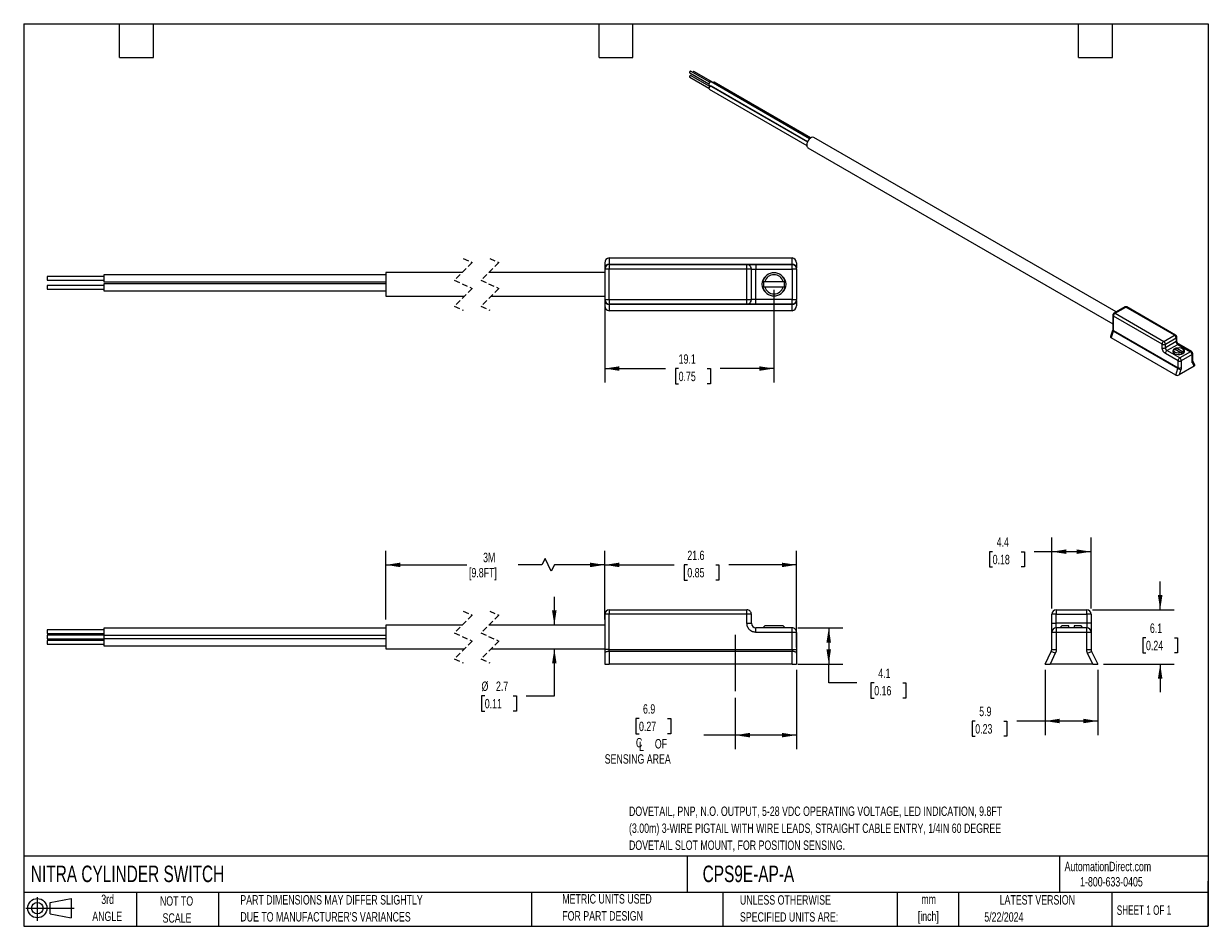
# Model space of a CAD drawing. Header units: millimetres. Extents: x 3 to 137, y 3 to 105.
import ezdxf

# ---------------------------------------------------------------- set-up
doc = ezdxf.new("R2010")
doc.units = ezdxf.units.MM
doc.header["$LTSCALE"] = 0.5
doc.linetypes.add('CENTERX2', pattern=[20.32, 12.7, -2.54, 2.54, -2.54])
doc.linetypes.add('HIDDEN', pattern=[1.905, 1.27, -0.635])
doc.layers.add('CENTER', color=40, linetype='CENTERX2')
doc.layers.add('SLD-DEFPOINTS', color=7, linetype='Continuous')
doc.layers.add('DIMENSIONS', color=140, linetype='Continuous', lineweight=25)
doc.layers.add('TEXT', color=140, linetype='Continuous', lineweight=25)
doc.styles.add('SLDTEXTSTYLE0', font='TXT', dxfattribs={"width": 0.7})
doc.styles.add('SLDTEXTSTYLE1', font='TXT', dxfattribs={"width": 0.65})
doc.dimstyles.new('SLDDIMSTYLE0', dxfattribs={"dimtxt": 1.079004, "dimasz": 1.651, "dimexe": 0, "dimexo": 0.0625, "dimgap": 0.269751, "dimtad": 0, "dimtih": 1, "dimtoh": 1, "dimrnd": 1e-09, "dimzin": 12, "dimdsep": 46, "dimtxsty": 'SLDTEXTSTYLE0', "dimsah": 1, "dimcen": 0.09, "dimadec": 0, "dimazin": 3, "dimtfac": 1, "dimtofl": 0, "dimtmove": 0, "dimatfit": 3, "dimfxl": 0, "dimfrac": 2, "dimtolj": 1, "dimtzin": 12, "dimarcsym": 0})
doc.dimstyles.new('SLDDIMSTYLE1', dxfattribs={"dimtxt": 1.079004, "dimasz": 1.651, "dimexe": 0, "dimexo": 0.0625, "dimgap": 0.269751, "dimtad": 0, "dimtih": 1, "dimtoh": 1, "dimrnd": 1e-09, "dimzin": 12, "dimdsep": 46, "dimtxsty": 'SLDTEXTSTYLE0', "dimsah": 1, "dimcen": 0.09, "dimadec": 0, "dimazin": 3, "dimtfac": 1, "dimtmove": 0, "dimatfit": 0, "dimfxl": 0, "dimfrac": 2, "dimtolj": 1, "dimtzin": 12, "dimarcsym": 0})

# ---------------------------------------------------------------- blocks, each defined once
blk = doc.blocks.new('Block11')
at = {"color": 7, "linetype": 'Continuous', "lineweight": 18}
for p, q in [((0, 1.44), (5.44, 1.44)), ((1.29, 2.66), (1.29, 0)), ((2.74, 2.08), (5.09, 2.52)), ((2.74, 0.8), (2.74, 2.08)), ((5.09, 2.52), (5.09, 0.37)), ((2.74, 0.8), (5.09, 0.37))]:
    blk.add_line(p, q, dxfattribs=at)
for radius in [1.08, 0.643]:
    blk.add_circle((1.29, 1.44), radius, dxfattribs=at)
blk = doc.blocks.new('Block12')
at = {"layer": 'SLD-DEFPOINTS'}
blk.add_blockref('Block11', (0, 0), dxfattribs=at)
blk = doc.blocks.new('_D')
at = {"layer": 'DIMENSIONS'}
for p, q in [((43.93, 37.71), (43.93, 45.45)), ((68.58, 37.71), (68.58, 45.45)), ((61.86, 44.56), (61.51, 43.86)), ((62.57, 43.15), (61.86, 44.56)), ((43.93, 43.86), (53.06, 43.86)), ((61.51, 43.86), (58.82, 43.86)), ((62.92, 43.86), (62.57, 43.15)), ((68.58, 43.86), (62.92, 43.86))]:
    blk.add_line(p, q, dxfattribs=at)
for points in [[(43.93, 43.86), (45.58, 43.6), (45.58, 44.11)], [(68.58, 43.86), (66.93, 44.11), (66.93, 43.6)]]:
    blk.add_solid(points, dxfattribs=at)
at = {"layer": 'DIMENSIONS', "char_height": 1.058, "attachment_point": 1, "style": 'SLDTEXTSTYLE0'}
for s, insert in [('3M', (54.89, 45.22)), ('[9.8FT]', (53.3, 43.51))]:
    blk.add_mtext(s, dxfattribs=dict(at, insert=insert))
blk = doc.blocks.new('_D_1')
at = {"layer": 'DIMENSIONS'}
for p, q in [((68.58, 38.93), (68.58, 45.45)), ((90.17, 34.54), (90.17, 45.45)), ((68.58, 43.86), (76.41, 43.86)), ((77.88, 43.86), (77.51, 43.86)), ((77.51, 43.86), (77.51, 42.14)), ((81.08, 43.86), (81.44, 43.86)), ((81.44, 43.86), (81.44, 42.14)), ((90.17, 43.86), (82.54, 43.86)), ((77.51, 42.14), (77.88, 42.14)), ((81.44, 42.14), (81.08, 42.14))]:
    blk.add_line(p, q, dxfattribs=at)
for points in [[(68.58, 43.86), (70.23, 43.6), (70.23, 44.11)], [(90.17, 43.86), (88.52, 44.11), (88.52, 43.6)]]:
    blk.add_solid(points, dxfattribs=at)
at = {"layer": 'DIMENSIONS', "char_height": 1.058, "attachment_point": 1, "style": 'SLDTEXTSTYLE0'}
for s, insert in [('21.6', (77.88, 45.46)), ('0.85', (77.88, 43.51))]:
    blk.add_mtext(s, dxfattribs=dict(at, insert=insert))
blk = doc.blocks.new('_D_2')
at = {"layer": 'DIMENSIONS'}
for p, q in [((90.3, 36.77), (95.38, 36.77)), ((93.8, 36.77), (93.8, 32.69)), ((90.3, 32.69), (95.38, 32.69)), ((93.8, 30.58), (93.8, 32.69)), ((96.97, 30.58), (93.8, 30.58)), ((98.92, 30.58), (98.55, 30.58)), ((98.55, 30.58), (98.55, 28.87)), ((102.12, 30.58), (102.49, 30.58)), ((102.49, 30.58), (102.49, 28.87)), ((98.55, 28.87), (98.92, 28.87)), ((102.49, 28.87), (102.12, 28.87))]:
    blk.add_line(p, q, dxfattribs=at)
for points in [[(93.8, 36.77), (93.54, 35.12), (94.05, 35.12)], [(93.8, 32.69), (94.05, 34.35), (93.54, 34.35)]]:
    blk.add_solid(points, dxfattribs=at)
at = {"layer": 'DIMENSIONS', "char_height": 1.058, "attachment_point": 1, "style": 'SLDTEXTSTYLE0'}
for s, insert in [('4.1', (99.37, 32.19)), ('0.16', (98.92, 30.23))]:
    blk.add_mtext(s, dxfattribs=dict(at, insert=insert))
blk = doc.blocks.new('SW_SYMBOL_MOD_CL')
at = {"layer": 'DIMENSIONS', "color": 0, "char_height": 394, "attachment_point": 5, "style": 'SLDTEXTSTYLE0'}
for s, insert in [('C', (200, 300)), ('L', (300, 150))]:
    blk.add_mtext(s, dxfattribs=dict(at, insert=insert))
blk = doc.blocks.new('_D_3')
at = {"layer": 'DIMENSIONS'}
for p, q in [((90.17, 32.06), (90.17, 23.11)), ((83.27, 28.88), (83.27, 23.11)), ((72.44, 26.56), (72.08, 26.56)), ((72.08, 26.56), (72.08, 24.85)), ((75.65, 26.56), (76.01, 26.56)), ((76.01, 26.56), (76.01, 24.85)), ((72.08, 24.85), (72.44, 24.85)), ((76.01, 24.85), (75.65, 24.85)), ((83.27, 24.69), (79.74, 24.69)), ((90.17, 24.69), (83.27, 24.69))]:
    blk.add_line(p, q, dxfattribs=at)
for points in [[(83.27, 24.69), (84.92, 24.44), (84.92, 24.95)], [(90.17, 24.69), (88.52, 24.95), (88.52, 24.44)]]:
    blk.add_solid(points, dxfattribs=at)
at = {"layer": 'DIMENSIONS', "xscale": 0.002688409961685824, "yscale": 0.002688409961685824, "zscale": 0.002688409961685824}
blk.add_blockref('SW_SYMBOL_MOD_CL', (71.91, 23.03), dxfattribs=at)
at = {"layer": 'DIMENSIONS', "attachment_point": 1, "style": 'SLDTEXTSTYLE0'}
for s, insert, char_height in [('6.9', (72.89, 28.17), 1.058), ('0.27', (72.44, 26.21), 1.058), ('OF', (74.22, 24.25), 1.058), ('SENSING AREA', (68.58, 22.54), 1.0583)]:
    blk.add_mtext(s, dxfattribs=dict(at, insert=insert, char_height=char_height))
blk = doc.blocks.new('_D_4')
at = {"layer": 'DIMENSIONS'}
for p, q in [((62.91, 37.08), (62.91, 40.25)), ((62.91, 29.12), (62.91, 34.41)), ((55.08, 29.12), (54.72, 29.12)), ((54.72, 29.12), (54.72, 27.4)), ((58.28, 29.12), (58.65, 29.12)), ((58.65, 29.12), (58.65, 27.4)), ((59.73, 29.12), (62.91, 29.12)), ((54.72, 27.4), (55.08, 27.4)), ((58.65, 27.4), (58.28, 27.4))]:
    blk.add_line(p, q, dxfattribs=at)
for points in [[(62.91, 37.08), (63.16, 38.73), (62.65, 38.73)], [(62.91, 34.41), (62.65, 32.76), (63.16, 32.76)]]:
    blk.add_solid(points, dxfattribs=at)
at = {"layer": 'DIMENSIONS', "char_height": 1.058, "attachment_point": 1, "style": 'SLDTEXTSTYLE0'}
for s, insert in [('%%c', (54.71, 30.73)), ('2.7', (56.34, 30.73)), ('0.11', (55.08, 28.77))]:
    blk.add_mtext(s, dxfattribs=dict(at, insert=insert))
blk = doc.blocks.new('_D_5')
at = {"layer": 'DIMENSIONS'}
for p, q in [((131.11, 38.8), (131.11, 41.98)), ((123.47, 38.8), (132.7, 38.8)), ((129.51, 35.66), (129.14, 35.66)), ((129.14, 35.66), (129.14, 33.94)), ((132.71, 35.66), (133.07, 35.66)), ((133.07, 35.66), (133.07, 33.94)), ((129.14, 33.94), (129.51, 33.94)), ((133.07, 33.94), (132.71, 33.94)), ((124.73, 32.69), (132.7, 32.69)), ((131.11, 32.69), (131.11, 29.52))]:
    blk.add_line(p, q, dxfattribs=at)
for points in [[(131.11, 38.8), (131.36, 40.45), (130.85, 40.45)], [(131.11, 32.69), (130.85, 31.04), (131.36, 31.04)]]:
    blk.add_solid(points, dxfattribs=at)
at = {"layer": 'DIMENSIONS', "char_height": 1.058, "attachment_point": 1, "style": 'SLDTEXTSTYLE0'}
for s, insert in [('6.1', (129.95, 37.26)), ('0.24', (129.51, 35.31))]:
    blk.add_mtext(s, dxfattribs=dict(at, insert=insert))
blk = doc.blocks.new('_D_6')
at = {"layer": 'DIMENSIONS'}
for p, q in [((118.9, 38.93), (118.9, 46.93)), ((123.34, 38.93), (123.34, 46.93)), ((112.25, 45.34), (111.89, 45.34)), ((111.89, 45.34), (111.89, 43.63)), ((115.46, 45.34), (115.82, 45.34)), ((115.82, 45.34), (115.82, 43.63)), ((118.9, 45.34), (116.92, 45.34)), ((123.34, 45.34), (118.9, 45.34)), ((111.89, 43.63), (112.25, 43.63)), ((115.82, 43.63), (115.46, 43.63))]:
    blk.add_line(p, q, dxfattribs=at)
for points in [[(118.9, 45.34), (120.55, 45.09), (120.55, 45.6)], [(123.34, 45.34), (121.69, 45.6), (121.69, 45.09)]]:
    blk.add_solid(points, dxfattribs=at)
at = {"layer": 'DIMENSIONS', "char_height": 1.058, "attachment_point": 1, "style": 'SLDTEXTSTYLE0'}
for s, insert in [('4.4', (112.7, 46.95)), ('0.18', (112.25, 44.99))]:
    blk.add_mtext(s, dxfattribs=dict(at, insert=insert))
blk = doc.blocks.new('_D_7')
at = {"layer": 'DIMENSIONS'}
for p, q in [((118.15, 32.06), (118.15, 24.69)), ((124.09, 32.06), (124.09, 24.69)), ((110.29, 26.28), (109.93, 26.28)), ((109.93, 26.28), (109.93, 24.57)), ((113.5, 26.28), (113.86, 26.28)), ((113.86, 26.28), (113.86, 24.57)), ((118.15, 26.28), (114.96, 26.28)), ((124.09, 26.28), (118.15, 26.28)), ((109.93, 24.57), (110.29, 24.57)), ((113.86, 24.57), (113.5, 24.57))]:
    blk.add_line(p, q, dxfattribs=at)
for points in [[(118.15, 26.28), (119.8, 26.03), (119.8, 26.54)], [(124.09, 26.28), (122.44, 26.54), (122.44, 26.03)]]:
    blk.add_solid(points, dxfattribs=at)
at = {"layer": 'DIMENSIONS', "char_height": 1.058, "attachment_point": 1, "style": 'SLDTEXTSTYLE0'}
for s, insert in [('5.9', (110.74, 27.89)), ('0.23', (110.29, 25.93))]:
    blk.add_mtext(s, dxfattribs=dict(at, insert=insert))
blk = doc.blocks.new('_D_8')
at = {"layer": 'DIMENSIONS'}
for p, q in [((87.63, 74.8), (87.63, 64.37)), ((68.58, 73.09), (68.58, 64.37)), ((68.58, 65.96), (75.44, 65.96)), ((76.9, 65.96), (76.54, 65.96)), ((76.54, 65.96), (76.54, 64.24)), ((80.11, 65.96), (80.47, 65.96)), ((80.47, 65.96), (80.47, 64.24)), ((87.63, 65.96), (81.57, 65.96)), ((76.54, 64.24), (76.9, 64.24)), ((80.47, 64.24), (80.11, 64.24))]:
    blk.add_line(p, q, dxfattribs=at)
for points in [[(68.58, 65.96), (70.23, 65.7), (70.23, 66.21)], [(87.63, 65.96), (85.98, 66.21), (85.98, 65.7)]]:
    blk.add_solid(points, dxfattribs=at)
at = {"layer": 'DIMENSIONS', "char_height": 1.058, "attachment_point": 1, "style": 'SLDTEXTSTYLE0'}
for s, insert in [('19.1', (76.9, 67.56)), ('0.75', (76.9, 65.6))]:
    blk.add_mtext(s, dxfattribs=dict(at, insert=insert))

msp = doc.modelspace()

# ---------------------------------------------------------------- linework, layer by layer
for p, q in [((78.152, 99.253), (80.313, 98.005)), ((78.152, 98.768), (80.313, 97.52)), ((80.413, 98.18), (78.253, 99.427)), ((80.413, 97.695), (78.253, 98.943)), ((80.777, 98.147), (78.616, 99.395)), ((80.349, 97.874), (91.411, 91.488)), ((80.349, 97.389), (91.326, 91.052)), ((91.635, 91.812), (80.545, 98.214)), ((91.4, 91.463), (80.545, 97.729)), ((91.762, 91.916), (80.909, 98.181)), ((91.46, 90.814), (125.777, 71.003)), ((126.147, 72.329), (92.127, 91.969)), ((68.584, 77.845), (68.584, 77.255)), ((69.092, 78.41), (69.092, 77.712)), ((69.092, 78.41), (89.666, 78.41)), ((69.092, 77.66), (69.092, 77.712)), ((69.092, 77.712), (89.666, 77.712)), ((69.092, 77.66), (69.092, 77.152)), ((69.092, 77.66), (84.586, 77.66)), ((84.586, 77.152), (84.586, 77.66)), ((84.586, 77.66), (85.602, 77.66)), ((85.602, 77.66), (85.602, 77.152)), ((85.602, 77.66), (89.666, 77.66)), ((89.666, 77.712), (89.666, 78.41)), ((89.666, 77.712), (89.666, 77.66)), ((89.666, 77.152), (89.666, 77.66)), ((90.174, 77.845), (90.174, 77.255)), ((12.183, 76.326), (5.833, 76.326)), ((5.833, 76.326), (5.833, 75.922)), ((43.933, 76.516), (12.183, 76.516)), ((12.183, 76.516), (12.183, 75.731)), ((52.524, 76.771), (43.933, 76.771)), ((43.933, 76.771), (43.933, 74.104)), ((68.584, 76.771), (55.524, 76.771)), ((69.092, 77.152), (68.584, 77.152)), ((68.584, 77.152), (68.584, 73.723)), ((84.586, 77.152), (69.092, 77.152)), ((69.092, 73.723), (69.092, 77.152)), ((85.094, 77.152), (84.586, 77.152)), ((84.586, 73.723), (84.586, 77.152)), ((85.094, 73.723), (85.094, 77.152)), ((85.094, 77.152), (85.602, 77.152)), ((85.602, 73.723), (85.602, 77.152)), ((85.602, 77.152), (89.666, 77.152)), ((90.174, 77.152), (89.666, 77.152)), ((89.666, 77.152), (89.666, 73.723)), ((90.174, 77.152), (90.174, 73.723)), ((5.833, 75.922), (12.183, 75.922)), ((12.183, 75.297), (5.833, 75.297)), ((5.833, 75.297), (5.833, 74.893)), ((5.833, 74.893), (12.183, 74.893)), ((12.183, 75.731), (43.933, 75.731)), ((43.933, 75.487), (12.183, 75.487)), ((12.183, 75.487), (12.183, 74.703)), ((12.183, 74.703), (43.933, 74.703)), ((86.362, 75.743), (86.599, 75.743)), ((86.599, 75.133), (86.362, 75.133)), ((86.599, 75.743), (88.669, 75.743)), ((88.669, 75.133), (86.599, 75.133)), ((88.669, 75.743), (88.906, 75.743)), ((88.906, 75.133), (88.669, 75.133)), ((43.933, 74.104), (52.778, 74.104)), ((55.778, 74.104), (68.584, 74.104)), ((68.584, 73.723), (69.092, 73.723)), ((68.584, 73.621), (68.584, 73.031)), ((69.092, 73.723), (84.586, 73.723)), ((69.092, 73.723), (69.092, 73.215)), ((84.586, 73.723), (85.094, 73.723)), ((84.586, 73.215), (84.586, 73.723)), ((85.602, 73.723), (85.094, 73.723)), ((85.602, 73.215), (85.602, 73.723)), ((89.666, 73.723), (85.602, 73.723)), ((89.666, 73.215), (89.666, 73.723)), ((89.666, 73.723), (90.174, 73.723)), ((90.174, 73.621), (90.174, 73.031)), ((84.586, 73.215), (69.092, 73.215)), ((69.092, 73.164), (69.092, 73.215)), ((89.666, 73.164), (69.092, 73.164)), ((69.092, 73.164), (69.092, 72.466)), ((89.666, 72.466), (69.092, 72.466)), ((85.602, 73.215), (84.586, 73.215)), ((89.666, 73.215), (85.602, 73.215)), ((89.666, 73.215), (89.666, 73.164)), ((89.666, 72.466), (89.666, 73.164)), ((127.116, 72.889), (125.904, 72.189)), ((126.031, 72.176), (127.243, 72.876)), ((126.031, 72.176), (131.509, 69.014)), ((132.721, 69.714), (127.243, 72.876)), ((132.848, 69.726), (127.37, 72.889)), ((125.777, 71.969), (125.777, 70.357)), ((125.851, 70.254), (125.851, 71.865)), ((131.329, 68.703), (125.851, 71.865)), ((125.754, 70.236), (125.523, 69.555)), ((125.833, 70.152), (125.586, 69.426)), ((132.86, 65.226), (125.586, 69.426)), ((133.107, 65.953), (125.833, 70.152)), ((125.851, 70.254), (133.125, 66.054)), ((131.509, 69.014), (132.721, 69.714)), ((131.688, 68.703), (132.901, 69.403)), ((132.901, 69.403), (132.901, 68.988)), ((132.975, 69.091), (132.975, 69.506)), ((131.329, 68.288), (131.329, 68.703)), ((132.901, 68.988), (131.688, 68.288)), ((131.688, 68.288), (131.688, 68.703)), ((131.868, 67.977), (133.08, 68.677)), ((133.451, 67.727), (132.719, 68.149)), ((132.892, 68.049), (132.892, 68.158)), ((132.934, 68.274), (133.666, 67.851)), ((133.08, 68.677), (134.517, 67.847)), ((134.644, 67.86), (133.207, 68.689)), ((133.655, 68.174), (133.574, 68.22)), ((133.125, 66.836), (131.688, 67.666)), ((133.305, 67.147), (131.868, 67.977)), ((133.125, 66.054), (133.125, 66.836)), ((134.517, 67.847), (133.305, 67.147)), ((133.618, 67.62), (133.46, 67.711)), ((134.697, 67.536), (133.485, 66.836)), ((133.485, 66.836), (133.485, 66.054)), ((134.697, 66.754), (134.697, 67.536)), ((134.771, 66.858), (134.771, 67.64)), ((135.019, 66.386), (134.775, 66.821)), ((132.86, 65.226), (133.107, 65.953)), ((134.942, 66.22), (133.24, 65.238)), ((133.448, 65.852), (133.24, 65.238)), ((134.942, 66.22), (134.733, 66.593)), ((69.092, 38.803), (69.092, 38.295)), ((69.092, 38.803), (84.586, 38.803)), ((84.586, 38.295), (84.586, 38.803)), ((119.406, 38.803), (122.835, 38.803)), ((119.406, 38.803), (119.406, 38.295)), ((122.835, 38.295), (122.835, 38.803)), ((69.092, 38.295), (68.584, 38.295)), ((68.584, 38.295), (68.584, 34.348)), ((69.092, 34.348), (69.092, 38.295)), ((84.586, 38.295), (69.092, 38.295)), ((84.586, 37.279), (84.586, 38.295)), ((85.094, 38.295), (84.586, 38.295)), ((85.094, 37.279), (85.094, 38.295)), ((119.406, 38.295), (118.898, 38.295)), ((118.898, 37.279), (118.898, 38.295)), ((119.406, 37.279), (119.406, 38.295)), ((119.406, 38.295), (122.835, 38.295)), ((122.835, 38.295), (122.835, 37.279)), ((123.343, 38.295), (122.835, 38.295)), ((123.343, 38.295), (123.343, 37.279)), ((12.183, 36.539), (5.833, 36.539)), ((5.833, 36.539), (5.833, 36.337)), ((5.833, 36.337), (5.833, 36.135)), ((5.833, 36.135), (12.183, 36.135)), ((43.933, 36.729), (12.183, 36.729)), ((12.183, 36.729), (12.183, 36.337)), ((12.183, 36.337), (12.183, 35.944)), ((52.524, 37.076), (43.933, 37.076)), ((43.933, 37.076), (43.933, 35.743)), ((68.584, 37.076), (55.524, 37.076)), ((84.586, 37.279), (85.094, 37.279)), ((85.602, 36.263), (85.602, 36.771)), ((89.666, 36.771), (85.602, 36.771)), ((89.666, 36.263), (85.602, 36.263)), ((86.599, 36.987), (86.375, 36.771)), ((88.669, 36.987), (86.599, 36.987)), ((88.893, 36.771), (88.669, 36.987)), ((89.666, 36.263), (89.666, 36.771)), ((89.666, 34.348), (89.666, 36.263)), ((90.174, 36.263), (89.666, 36.263)), ((90.174, 36.263), (90.174, 34.348)), ((118.898, 37.279), (119.406, 37.279)), ((118.898, 34.348), (118.898, 36.263)), ((119.406, 36.263), (118.898, 36.263)), ((119.406, 36.771), (119.406, 37.279)), ((122.835, 37.279), (119.406, 37.279)), ((119.406, 36.771), (119.406, 36.263)), ((122.835, 36.771), (119.406, 36.771)), ((122.835, 36.263), (119.406, 36.263)), ((119.406, 36.263), (119.406, 34.348)), ((120.041, 36.987), (119.825, 36.771)), ((120.816, 36.987), (120.041, 36.987)), ((120.816, 36.771), (120.816, 36.987)), ((122.199, 36.987), (121.425, 36.987)), ((121.425, 36.987), (121.425, 36.771)), ((122.416, 36.771), (122.199, 36.987)), ((122.835, 37.279), (122.835, 36.771)), ((123.343, 37.279), (122.835, 37.279)), ((122.835, 36.263), (122.835, 36.771)), ((122.835, 34.348), (122.835, 36.263)), ((123.343, 36.263), (122.835, 36.263)), ((123.343, 36.263), (123.343, 34.348)), ((12.183, 35.945), (5.833, 35.945)), ((5.833, 35.945), (5.833, 35.743)), ((5.833, 35.743), (5.833, 35.541)), ((5.833, 35.541), (12.183, 35.541)), ((12.183, 35.351), (5.833, 35.351)), ((5.833, 35.351), (5.833, 35.149)), ((5.833, 35.149), (5.833, 34.947)), ((5.833, 34.947), (12.183, 34.947)), ((12.183, 35.945), (12.183, 35.743)), ((12.183, 35.944), (43.933, 35.944)), ((12.183, 35.743), (12.183, 35.541)), ((43.933, 35.541), (12.183, 35.541)), ((12.183, 35.541), (12.183, 35.149)), ((12.183, 35.149), (12.183, 34.756)), ((12.183, 34.756), (43.933, 34.756)), ((43.933, 35.743), (43.933, 34.409)), ((43.933, 34.409), (52.778, 34.409)), ((55.778, 34.409), (68.584, 34.409)), ((69.092, 34.348), (68.584, 34.348)), ((68.584, 34.348), (68.584, 33.903)), ((68.584, 33.903), (68.584, 32.695)), ((69.092, 34.126), (69.092, 34.348)), ((69.092, 34.348), (89.666, 34.348)), ((69.092, 34.126), (69.092, 32.695)), ((89.666, 34.126), (69.092, 34.126)), ((89.666, 34.348), (89.666, 34.126)), ((89.666, 34.348), (90.174, 34.348)), ((89.666, 32.695), (89.666, 34.126)), ((90.174, 34.348), (90.174, 33.903)), ((90.174, 33.903), (90.174, 32.695)), ((118.149, 32.695), (118.846, 34.126)), ((119.303, 33.903), (118.714, 32.695)), ((119.303, 33.903), (118.846, 34.126)), ((118.898, 34.348), (119.406, 34.348)), ((122.835, 34.348), (123.343, 34.348)), ((122.938, 33.903), (123.394, 34.126)), ((123.527, 32.695), (122.938, 33.903)), ((123.394, 34.126), (124.092, 32.695)), ((68.584, 32.695), (69.092, 32.695)), ((89.666, 32.695), (69.092, 32.695)), ((89.666, 32.695), (90.174, 32.695)), ((118.149, 32.695), (118.714, 32.695)), ((123.527, 32.695), (118.714, 32.695)), ((123.527, 32.695), (124.092, 32.695))]:
    msp.add_line(p, q)
at = {"color": 7, "linetype": 'HIDDEN', "lineweight": 18}
for p, q in [((53.651, 77.898), (51.651, 75.898)), ((52.651, 78.359), (53.651, 77.898)), ((56.651, 77.898), (54.651, 75.898)), ((55.651, 78.359), (56.651, 77.898)), ((51.651, 75.898), (53.651, 74.977)), ((53.651, 74.977), (51.651, 72.977)), ((54.651, 75.898), (56.651, 74.977)), ((56.651, 74.977), (54.651, 72.977)), ((51.651, 72.977), (52.651, 72.517)), ((54.651, 72.977), (55.651, 72.517)), ((53.651, 38.203), (51.651, 36.203)), ((52.651, 38.664), (53.651, 38.203)), ((56.651, 38.203), (54.651, 36.203)), ((55.651, 38.664), (56.651, 38.203)), ((51.651, 36.203), (53.651, 35.282)), ((54.651, 36.203), (56.651, 35.282)), ((53.651, 35.282), (51.651, 33.282)), ((56.651, 35.282), (54.651, 33.282)), ((51.651, 33.282), (52.651, 32.822)), ((54.651, 33.282), (55.651, 32.822))]:
    msp.add_line(p, q, dxfattribs=at)
at = {"flags": 128}
for points in [[(78.253, 99.427), (78.229, 99.432), (78.202, 99.422), (78.175, 99.4), (78.152, 99.369), (78.136, 99.334), (78.131, 99.299)], [(78.131, 99.299), (78.136, 99.27), (78.152, 99.253), (78.152, 99.253)], [(78.253, 98.943), (78.229, 98.947), (78.202, 98.938), (78.175, 98.915), (78.152, 98.884), (78.136, 98.849), (78.131, 98.814)], [(78.131, 98.814), (78.136, 98.785), (78.152, 98.768), (78.152, 98.768)], [(78.616, 99.395), (78.593, 99.399), (78.566, 99.39), (78.538, 99.368), (78.515, 99.337), (78.5, 99.301), (78.496, 99.287)], [(80.545, 98.214), (80.5, 98.223), (80.447, 98.204), (80.394, 98.161), (80.349, 98.101), (80.319, 98.031), (80.308, 97.964)], [(80.308, 97.964), (80.319, 97.909), (80.349, 97.874), (80.349, 97.874)], [(80.545, 97.729), (80.5, 97.738), (80.447, 97.719), (80.394, 97.676), (80.349, 97.616), (80.319, 97.546), (80.308, 97.479)], [(80.308, 97.479), (80.319, 97.424), (80.349, 97.389), (80.349, 97.389)], [(80.909, 98.181), (80.864, 98.19), (80.811, 98.172), (80.758, 98.129), (80.736, 98.104)], [(92.127, 91.969), (92.102, 91.981), (91.99, 92), (91.861, 91.969), (91.727, 91.891), (91.598, 91.773), (91.485, 91.624), (91.397, 91.457), (91.341, 91.283), (91.322, 91.119)], [(125.833, 70.152), (125.801, 70.173), (125.777, 70.192), (125.761, 70.21), (125.753, 70.226), (125.754, 70.236)], [(132.872, 68.245), (132.8, 68.219), (132.661, 68.138), (132.569, 68.038), (132.533, 67.926), (132.555, 67.813), (132.633, 67.709), (132.762, 67.623), (132.929, 67.563), (133.119, 67.533), (133.315, 67.537), (133.501, 67.575), (133.66, 67.642), (133.66, 67.642)], [(132.635, 68.104), (132.559, 68.001), (132.539, 67.89), (132.576, 67.781), (132.667, 67.682), (132.73, 67.64)], [(133.451, 67.727), (133.288, 67.694), (133.116, 67.692), (132.951, 67.722), (132.811, 67.78), (132.71, 67.861), (132.659, 67.956), (132.662, 68.055), (132.719, 68.149)], [(132.934, 68.274), (133.097, 68.307), (133.27, 68.309), (133.434, 68.279), (133.574, 68.221), (133.675, 68.14), (133.727, 68.045), (133.724, 67.945), (133.666, 67.851)], [(133.66, 67.642), (133.777, 67.734), (133.842, 67.841), (133.849, 67.955), (133.798, 68.064), (133.693, 68.161), (133.557, 68.23)], [(133.75, 67.709), (133.826, 67.812), (133.846, 67.923), (133.809, 68.033), (133.718, 68.131), (133.655, 68.174)], [(69.092, 34.126), (68.993, 34.121), (68.897, 34.109), (68.81, 34.088), (68.733, 34.06), (68.669, 34.027), (68.623, 33.988), (68.594, 33.946), (68.584, 33.903)], [(90.174, 33.903), (90.164, 33.946), (90.135, 33.988), (90.088, 34.027), (90.025, 34.06), (89.948, 34.088), (89.86, 34.109), (89.765, 34.121), (89.666, 34.126)]]:
    msp.add_lwpolyline(points, dxfattribs=at)
msp.add_circle((87.634, 75.438), 1.321)
for centre, radius, start, end in [((91.65, 91.083), 0.33, 173.79991, 234.88791), ((69.123, 77.871), 0.54, 93.33858, 182.76306), ((69.067, 77.228), 0.484, 87.11202, 176.78567), ((69.092, 77.152), 0.508, 90.00006, 179.99961), ((84.586, 77.152), 0.508, 359.99967, 89.99982), ((89.636, 77.872), 0.539, 357.11154, 86.78599), ((89.69, 77.228), 0.484, 3.21345, 92.88803), ((89.666, 77.152), 0.508, 359.99967, 89.99982), ((87.634, 75.438), 1.308, 13.47432, 166.52568), ((87.634, 75.438), 1.079, 16.4086, 163.5914), ((87.634, 75.438), 1.308, 193.47432, 346.52568), ((87.634, 75.438), 1.194, 165.20613, 194.79387), ((87.634, 75.438), 1.079, 196.4086, 343.5914), ((87.634, 75.438), 1.194, 345.20613, 14.79387), ((69.092, 73.723), 0.508, 180.00039, 269.99994), ((69.067, 73.648), 0.484, 183.21433, 272.88798), ((84.586, 73.723), 0.508, 270.00018, 0.00033), ((89.666, 73.723), 0.508, 270.00018, 0.00033), ((89.69, 73.648), 0.484, 267.11197, 356.78655), ((69.122, 73.004), 0.539, 177.11232, 266.78604), ((89.634, 73.005), 0.54, 273.3377, 2.76477), ((126.241, 71.847), 0.39, 122.60548, 177.39452), ((125.957, 72.075), 0.125, 53.6994, 115.04412), ((127.169, 72.772), 0.128, 54.38242, 114.30712), ((127.318, 72.772), 0.128, 65.69288, 125.61758), ((125.898, 71.977), 0.122, 183.99995, 247.26663), ((125.904, 70.37), 0.128, 185.6948, 245.62534), ((125.532, 70.259), 0.32, 340.56109, 359.11535), ((132.796, 69.61), 0.128, 65.70608, 125.61643), ((132.511, 69.385), 0.39, 2.60548, 57.39452), ((132.848, 69.519), 0.128, 294.37977, 354.24655), ((131.719, 68.685), 0.39, 122.60548, 177.39452), ((131.509, 69.049), 0.39, 242.60967, 297.39033), ((131.509, 68.634), 0.39, 242.60967, 297.39033), ((131.299, 68.685), 0.39, 2.60548, 57.39452), ((132.078, 68.306), 0.39, 182.60548, 237.39452), ((133.107, 67.511), 0.682, 108.32488, 118.20252), ((132.848, 69.104), 0.128, 294.37466, 354.3052), ((133.291, 69.005), 0.39, 182.60548, 237.39452), ((133.155, 68.573), 0.128, 65.69288, 125.61758), ((132.078, 67.648), 0.39, 122.60548, 177.39452), ((133.515, 66.818), 0.39, 122.60548, 177.39452), ((133.305, 67.183), 0.39, 242.60967, 297.39033), ((133.095, 66.818), 0.39, 2.60548, 57.39452), ((133.398, 68.005), 0.445, 302.40309, 314.30549), ((134.592, 67.743), 0.128, 65.70608, 125.61643), ((134.307, 67.518), 0.39, 2.60548, 57.39452), ((134.644, 67.652), 0.128, 294.37977, 354.24655), ((134.644, 66.871), 0.128, 294.37466, 354.3052), ((134.594, 66.737), 0.2, 314.17315, 25.63515), ((132.806, 66.059), 0.32, 340.56109, 359.11535), ((133.494, 66.63), 0.779, 240.24653, 266.63193), ((133.305, 66.401), 0.39, 242.60967, 297.39033), ((69.092, 38.295), 0.508, 90.00006, 179.9996), ((84.586, 38.295), 0.508, 359.99968, 89.99982), ((119.406, 38.295), 0.508, 90, 180), ((122.835, 38.295), 0.508, 0, 90), ((85.602, 37.279), 0.508, 180.00112, 269.99922), ((89.666, 36.263), 0.508, 359.99968, 89.99981), ((119.406, 36.263), 0.508, 90, 180), ((122.835, 36.263), 0.508, 0, 90), ((118.39, 34.348), 0.508, 334, 0), ((123.851, 34.348), 0.508, 180, 206)]:
    msp.add_arc(centre, radius, start, end)
for centre, start_param, end_param in [((125.786, 69.541), 2.8930426, 3.8216892), ((134.762, 66.324), 5.3924855, 6.5317354), ((133.06, 65.342), 3.8216892, 5.3924855)]:
    msp.add_ellipse(centre, major_axis=(0.268, 0.024), ratio=0.5708199, start_param=start_param, end_param=end_param)
for points, knots in [([(125.905, 72.188), (125.881, 72.171), (125.832, 72.137), (125.786, 72.057), (125.78, 71.998), (125.777, 71.969)], [0, 0, 0, 0, 0.330192, 0.6723491, 1, 1, 1, 1]), ([(127.37, 72.888), (127.368, 72.89), (127.344, 72.905), (127.289, 72.922), (127.207, 72.923), (127.144, 72.91), (127.119, 72.889), (127.117, 72.887)], [0, 0, 0, 0, 0.0319613, 0.3157015, 0.6299194, 0.9707917, 1, 1, 1, 1]), ([(125.776, 70.356), (125.776, 70.346), (125.776, 70.325), (125.769, 70.282), (125.758, 70.25), (125.753, 70.236)], [0, 0, 0, 0, 0.3126936, 0.7012959, 1, 1, 1, 1]), ([(132.941, 69.633), (132.922, 69.66), (132.896, 69.697), (132.858, 69.719), (132.848, 69.726)], [0, 0, 0, 0, 0.7262491, 1, 1, 1, 1]), ([(132.975, 69.506), (132.975, 69.506), (132.979, 69.527), (132.969, 69.573), (132.951, 69.612), (132.941, 69.633)], [0, 0, 0, 0, 0.0049816, 0.4817359, 1, 1, 1, 1]), ([(131.688, 67.666), (131.677, 67.673), (131.655, 67.686), (131.621, 67.711), (131.588, 67.739), (131.544, 67.783), (131.49, 67.846), (131.433, 67.933), (131.386, 68.026), (131.353, 68.118), (131.333, 68.208), (131.33, 68.261), (131.329, 68.288)], [0, 0, 0, 0, 0.06026, 0.120022, 0.1798253, 0.2402079, 0.3700011, 0.5001304, 0.6299237, 0.7600532, 0.8799446, 1, 1, 1, 1]), ([(133.046, 68.864), (133.03, 68.896), (133.008, 68.94), (132.988, 69.002), (132.978, 69.047), (132.975, 69.08), (132.975, 69.09), (132.975, 69.091)], [0, 0, 0, 0, 0.37569087, 0.52513781, 0.75613299, 0.97961649, 1, 1, 1, 1]), ([(133.207, 68.691), (133.198, 68.695), (133.18, 68.706), (133.144, 68.737), (133.096, 68.787), (133.066, 68.834), (133.046, 68.864)], [0, 0, 0, 0, 0.1805384, 0.4038805, 0.620182, 1, 1, 1, 1]), ([(134.737, 67.767), (134.718, 67.793), (134.692, 67.83), (134.654, 67.853), (134.644, 67.859)], [0, 0, 0, 0, 0.7262491, 1, 1, 1, 1]), ([(134.733, 66.593), (134.729, 66.602), (134.72, 66.62), (134.709, 66.65), (134.702, 66.682), (134.698, 66.717), (134.697, 66.742), (134.697, 66.754)], [0, 0, 0, 0, 0.201675, 0.4008396, 0.5991604, 0.798325, 1, 1, 1, 1]), ([(134.771, 67.639), (134.771, 67.64), (134.775, 67.661), (134.765, 67.706), (134.747, 67.746), (134.737, 67.767)], [0, 0, 0, 0, 0.0049816, 0.4817359, 1, 1, 1, 1]), ([(134.775, 66.823), (134.775, 66.823), (134.776, 66.821), (134.771, 66.836), (134.772, 66.855), (134.772, 66.859)], [0, 0, 0, 0, 0.3138679, 0.836292, 1, 1, 1, 1]), ([(133.485, 66.054), (133.484, 66.042), (133.484, 66.016), (133.479, 65.976), (133.472, 65.936), (133.462, 65.894), (133.453, 65.866), (133.448, 65.852)], [0, 0, 0, 0, 0.20167498, 0.40083961, 0.59916039, 0.79832502, 1, 1, 1, 1]), ([(85.602, 36.263), (85.474, 36.277), (85.277, 36.298), (85.04, 36.424), (84.879, 36.555), (84.747, 36.717), (84.621, 36.954), (84.6, 37.151), (84.586, 37.279)], [0, 0, 0, 0, 0.2394414, 0.3695527, 0.5000004, 0.6301108, 0.7605575, 1, 1, 1, 1]), ([(118.898, 36.263), (118.898, 36.264), (118.898, 36.266), (118.898, 36.279), (118.898, 36.302), (118.898, 36.345), (118.898, 36.423), (118.898, 36.556), (118.898, 36.717), (118.898, 36.898), (118.898, 37.087), (118.898, 37.215), (118.898, 37.279)], [0, 0, 0, 0, 0.06026, 0.120022, 0.1798253, 0.2402079, 0.3700011, 0.5001304, 0.6299237, 0.7600532, 0.8799446, 1, 1, 1, 1]), ([(123.343, 37.279), (123.343, 37.247), (123.343, 37.183), (123.343, 37.088), (123.343, 36.995), (123.343, 36.87), (123.343, 36.717), (123.343, 36.556), (123.343, 36.423), (123.343, 36.331), (123.343, 36.273), (123.343, 36.266), (123.343, 36.263)], [0, 0, 0, 0, 0.06025999, 0.12002204, 0.17982531, 0.24020787, 0.37000108, 0.50013038, 0.62992374, 0.76005319, 0.87994462, 1, 1, 1, 1]), ([(119.406, 34.348), (119.405, 34.317), (119.403, 34.256), (119.391, 34.164), (119.37, 34.075), (119.341, 33.987), (119.316, 33.931), (119.303, 33.903)], [0, 0, 0, 0, 0.20167498, 0.40083961, 0.59916039, 0.79832502, 1, 1, 1, 1]), ([(122.938, 33.903), (122.925, 33.931), (122.899, 33.987), (122.871, 34.075), (122.85, 34.164), (122.837, 34.256), (122.836, 34.317), (122.835, 34.348)], [0, 0, 0, 0, 0.201675, 0.4008396, 0.5991604, 0.798325, 1, 1, 1, 1])]:
    msp.add_open_spline(points, degree=3, knots=knots)
for points in [[(132.719, 68.149), (132.691, 68.134), (132.663, 68.119), (132.635, 68.104)], [(132.851, 68.229), (132.879, 68.244), (132.906, 68.259), (132.934, 68.274)], [(132.892, 68.158), (132.878, 68.181), (132.865, 68.205), (132.851, 68.229)], [(133.535, 67.585), (133.507, 67.632), (133.479, 67.68), (133.451, 67.727)], [(133.666, 67.851), (133.694, 67.804), (133.722, 67.757), (133.75, 67.709)], [(133.75, 67.709), (133.736, 67.702), (133.722, 67.694), (133.708, 67.687)]]:
    msp.add_open_spline(points, degree=3)
at = {"layer": 'CENTER'}
msp.add_line((83.274, 35.997), (83.274, 29.52), dxfattribs=at)
at = {"layer": 'TEXT'}
for p, q in [((3.175, 104.775), (136.525, 104.775)), ((3.175, 104.775), (3.175, 3.175)), ((13.97, 100.965), (13.97, 104.775)), ((17.78, 100.965), (17.78, 104.775)), ((67.945, 100.965), (67.945, 104.775)), ((71.755, 100.965), (71.755, 104.775)), ((121.92, 100.965), (121.92, 104.775)), ((125.73, 100.965), (125.73, 104.775)), ((136.525, 104.775), (136.525, 3.175)), ((13.97, 100.965), (17.78, 100.965)), ((67.945, 100.965), (71.755, 100.965)), ((121.92, 100.965), (125.73, 100.965)), ((136.525, 11.063), (3.175, 11.063)), ((77.879, 11.063), (77.879, 6.985)), ((119.788, 11.063), (119.788, 6.985)), ((136.525, 3.175), (136.525, 8.255)), ((136.525, 6.985), (3.175, 6.985)), ((15.875, 6.985), (15.875, 3.175)), ((25.106, 6.985), (25.106, 3.175)), ((60.323, 6.985), (60.323, 3.175)), ((81.89, 6.985), (81.89, 3.175)), ((101.512, 6.985), (101.512, 3.175)), ((108.406, 6.985), (108.406, 3.175)), ((125.674, 6.985), (125.674, 3.175)), ((3.175, 3.175), (136.525, 3.175))]:
    msp.add_line(p, q, dxfattribs=at)

# ---------------------------------------------------------------- block references
at = {"layer": 'SLD-DEFPOINTS'}
msp.add_blockref('Block12', (3.419, 3.777), dxfattribs=at)

# ---------------------------------------------------------------- texts
at = {"layer": 'TEXT'}
for s, insert, char_height, attachment_point, style in [('DOVETAIL, PNP, N.O. OUTPUT, 5-28 VDC OPERATING VOLTAGE, LED INDICATION, 9.8FT', (71.312, 16.657), 1.05833, 1, 'SLDTEXTSTYLE0'), ('(3.00m) 3-WIRE PIGTAIL WITH WIRE LEADS, STRAIGHT CABLE ENTRY, 1/4IN 60 DEGREE', (71.312, 14.746), 1.05833, 1, 'SLDTEXTSTYLE0'), ('DOVETAIL SLOT MOUNT, FOR POSITION SENSING.', (71.312, 12.835), 1.05833, 1, 'SLDTEXTSTYLE0'), ('NITRA CYLINDER SWITCH', (3.983, 10.004), 1.85208, 1, 'SLDTEXTSTYLE0'), ('CPS9E-AP-A', (79.604, 10.004), 1.8521, 1, 'SLDTEXTSTYLE0'), ('AutomationDirect.com', (120.347, 10.438), 1.05833, 1, 'SLDTEXTSTYLE0'), ('1-800-633-0405', (122.096, 8.719), 1.05833, 1, 'SLDTEXTSTYLE0'), ('3rd', (12.623, 6.743), 1.0583, 2, 'SLDTEXTSTYLE0'), ('PART DIMENSIONS MAY DIFFER SLIGHTLY', (27.56, 6.685), 1.05833, 1, 'SLDTEXTSTYLE0'), ('METRIC UNITS USED', (63.802, 6.793), 1.05833, 1, 'SLDTEXTSTYLE0'), ('UNLESS OTHERWISE', (83.804, 6.671), 1.05833, 1, 'SLDTEXTSTYLE0'), ('LATEST VERSION', (117.276, 6.682), 1.05833, 2, 'SLDTEXTSTYLE0'), ('NOT TO', (20.384, 6.553), 1.0583, 2, 'SLDTEXTSTYLE0'), ('mm', (105.049, 6.751), 1.0583, 2, 'SLDTEXTSTYLE0'), ('SHEET 1 OF 1', (126.221, 5.526), 1.05833, 1, 'SLDTEXTSTYLE1'), ('ANGLE', (12.575, 4.832), 1.0583, 2, 'SLDTEXTSTYLE0'), ('SCALE', (20.432, 4.642), 1.0583, 2, 'SLDTEXTSTYLE0'), ("DUE TO MANUFACTURER'S VARIANCES", (27.56, 4.774), 1.05833, 1, 'SLDTEXTSTYLE0'), ('FOR PART DESIGN', (63.802, 4.882), 1.05833, 1, 'SLDTEXTSTYLE0'), ('SPECIFIED UNITS ARE:', (83.804, 4.76), 1.05833, 1, 'SLDTEXTSTYLE0'), ('[inch]', (105.008, 4.84), 1.0583, 2, 'SLDTEXTSTYLE0'), ('5/22/2024', (111.306, 4.753), 1.0583, 1, 'SLDTEXTSTYLE0')]:
    msp.add_mtext(s, dxfattribs=dict(at, insert=insert, char_height=char_height, attachment_point=attachment_point, style=style))

# ---------------------------------------------------------------- dimensions: what is measured, and where the dimension line sits
at = {"layer": 'DIMENSIONS'}
for base, p1, p2, picture, middle in [((87.634, 65.956), (68.584, 73.723), (87.634, 75.438), '_D_8', (78.503, 65.956)), ((123.342804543, 45.344399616), (118.897804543, 38.295006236), (123.342804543, 38.295006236), '_D_6', (113.8533577, 45.344399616)), ((90.174, 43.858), (68.584, 38.295), (90.174, 33.903), '_D_1', (79.479, 43.858)), ((118.149, 26.282), (124.092, 32.695), (118.149, 32.695), '_D_7', (111.893, 26.282))]:
    dim = msp.add_linear_dim(base=base, p1=p1, p2=p2, dimstyle='SLDDIMSTYLE0', dxfattribs=at)
    dim.commit()
    dim.dimension.update_dxf_attribs({"geometry": picture, "text_midpoint": middle, "dimtype": 160})
dim = msp.add_linear_dim(base=(43.933, 43.858), p1=(68.584, 37.076), p2=(43.933, 37.076), text='3M\\P[9.8FT]', dimstyle='SLDDIMSTYLE0', dxfattribs=at)
dim.commit()
dim.dimension.update_dxf_attribs({"geometry": '_D', "text_midpoint": (55.938, 43.858), "dimtype": 160})
for base, p1, p2, dimstyle, picture, middle in [((131.109, 38.803), (124.092, 32.695), (122.835, 38.803), 'SLDDIMSTYLE1', '_D_5', (131.109, 35.658)), ((93.797, 32.695), (89.666, 36.771), (89.666, 32.695), 'SLDDIMSTYLE0', '_D_2', (93.797, 30.581))]:
    dim = msp.add_linear_dim(base=base, p1=p1, p2=p2, angle=90, dimstyle=dimstyle, dxfattribs=at)
    dim.commit()
    dim.dimension.update_dxf_attribs({"geometry": picture, "text_midpoint": middle, "dimtype": 160})
for base, p1, p2, angle, text, dimstyle, picture, middle in [((62.908, 37.076), (68.584, 34.409), (68.584, 37.076), 90, '%%c<>', 'SLDDIMSTYLE1', '_D_4', (62.908, 29.12)), ((90.174, 24.695), (83.274, 29.52), (90.174, 32.695), 0, '<>\\P{\\fGDT;q} OF\\PSENSING AREA', 'SLDDIMSTYLE0', '_D_3', (74.043, 24.695))]:
    dim = msp.add_linear_dim(base=base, p1=p1, p2=p2, angle=angle, text=text, dimstyle=dimstyle, dxfattribs=at)
    dim.commit()
    dim.dimension.update_dxf_attribs({"geometry": picture, "text_midpoint": middle, "dimtype": 160})

doc.saveas('drawing.dxf')
